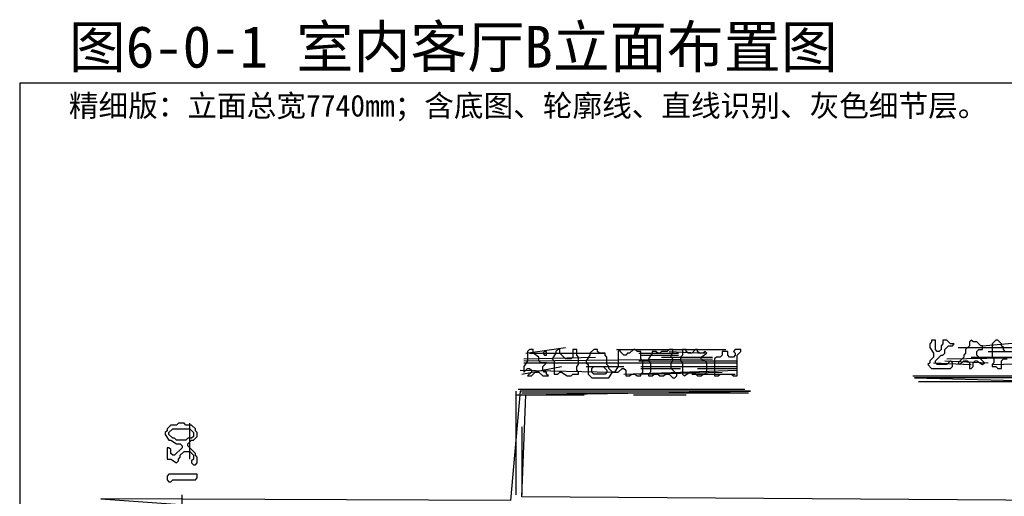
# Model space of a CAD drawing. Header units: millimetres. Extents: x -171 to 29168, y -21389 to 9617.
# Tile 23 of 60: x 10145 to 13246, y -8330 to -6830. Entities that reach past the tile are written whole.
import ezdxf

# ---------------------------------------------------------------- set-up
doc = ezdxf.new("R2010")
doc.units = ezdxf.units.MM
for name, color, linetype in [('REFERENCE_FRAME', 3, 'Continuous'), ('REFERENCE_TEXT', 2, 'Continuous'), ('TRACE_CONTOUR_FINE', 8, 'Continuous'), ('TRACE_CONTOUR_MAJOR', 7, 'Continuous'), ('TRACE_DARK_PIXELS', 250, 'Continuous'), ('TRACE_STRAIGHT_LINES', 4, 'Continuous')]:
    doc.layers.add(name, color=color, linetype=linetype)
doc.styles.add('CHINESE', font='simhei.ttf')

msp = doc.modelspace()

# ---------------------------------------------------------------- linework, layer by layer
at = {"layer": 'REFERENCE_FRAME'}
msp.add_lwpolyline([(10145.2, -11286.8), (18194.8, -11286.8), (18194.8, -7029.9), (10145.2, -7029.9)], close=True, dxfattribs=at)
at = {"layer": 'TRACE_CONTOUR_FINE'}
msp.add_lwpolyline([(11798.1, -7874.3), (11792.1, -7880.2), (11798.1, -7886.2), (11804, -7886.2), (11804, -7874.3)], close=True, dxfattribs=at)
at = {"layer": 'TRACE_CONTOUR_MAJOR'}
for points in [[(13016.7, -7838.6), (13016.7, -7844.6), (13010.8, -7850.5), (13010.8, -7862.4), (13022.7, -7880.2), (13022.7, -7892.1), (13010.8, -7904), (13010.8, -7910), (13004.8, -7915.9), (13016.7, -7927.8), (13076.2, -7927.8), (13082.1, -7921.9), (13082.1, -7910), (13076.2, -7904), (13064.3, -7915.9), (13034.6, -7915.9), (13028.6, -7910), (13028.6, -7904), (13046.5, -7886.2), (13052.4, -7886.2), (13058.3, -7880.2), (13058.3, -7868.4), (13070.2, -7856.5), (13082.1, -7856.5), (13088.1, -7850.5), (13076.2, -7850.5), (13064.3, -7838.6), (13052.4, -7838.6), (13052.4, -7850.5), (13046.5, -7856.5), (13046.5, -7868.4), (13040.5, -7874.3), (13034.6, -7874.3), (13028.6, -7868.4), (13028.6, -7838.6)], [(13141.6, -7838.6), (13135.6, -7844.6), (13135.6, -7856.5), (13123.7, -7868.4), (13123.7, -7880.2), (13117.8, -7886.2), (13117.8, -7892.1), (13100, -7910), (13105.9, -7915.9), (13117.8, -7904), (13129.7, -7904), (13135.6, -7910), (13135.6, -7927.8), (13141.6, -7927.8), (13147.5, -7921.9), (13147.5, -7910), (13153.5, -7904), (13159.4, -7904), (13177.2, -7915.9), (13183.2, -7910), (13159.4, -7886.2), (13159.4, -7874.3), (13165.3, -7868.4), (13177.2, -7868.4), (13177.2, -7856.5), (13171.3, -7856.5), (13159.4, -7844.6), (13147.5, -7844.6)], [(11750.5, -7868.4), (11744.6, -7874.3), (11744.6, -7904), (11732.7, -7921.9), (11732.7, -7939.7), (11744.6, -7927.8), (11750.5, -7927.8), (11756.5, -7933.8), (11756.5, -7939.7), (11744.6, -7951.6), (11756.5, -7951.6), (11768.3, -7939.7), (11780.2, -7939.7), (11792.1, -7951.6), (11810, -7951.6), (11804, -7945.6), (11804, -7939.7), (11798.1, -7939.7), (11792.1, -7933.8), (11792.1, -7921.9), (11804, -7910), (11786.2, -7910), (11780.2, -7904), (11780.2, -7892.1), (11762.4, -7880.2), (11762.4, -7868.4)], [(11839.7, -7868.4), (11833.7, -7874.3), (11833.7, -7880.2), (11821.8, -7898.1), (11827.8, -7904), (11827.8, -7945.6), (11839.7, -7945.6), (11845.6, -7939.7), (11851.6, -7939.7), (11869.4, -7951.6), (11881.3, -7951.6), (11887.2, -7945.6), (11905.1, -7945.6), (11905.1, -7939.7), (11899.1, -7933.8), (11899.1, -7921.9), (11905.1, -7915.9), (11905.1, -7892.1), (11899.1, -7886.2), (11899.1, -7868.4), (11887.2, -7868.4), (11887.2, -7892.1), (11881.3, -7898.1), (11863.5, -7898.1), (11845.6, -7880.2), (11845.6, -7868.4)], [(11928.8, -7904), (11928.8, -7910), (11934.8, -7915.9), (11934.8, -7945.6), (11946.7, -7957.5), (12000.2, -7957.5), (12012.1, -7939.7), (12029.9, -7939.7), (12041.8, -7927.8), (12047.7, -7927.8), (12053.7, -7933.8), (12053.7, -7951.6), (12065.6, -7951.6), (12071.5, -7945.6), (12083.4, -7945.6), (12089.4, -7951.6), (12101.2, -7951.6), (12101.2, -7945.6), (12107.2, -7939.7), (12107.2, -7904), (12101.2, -7898.1), (12101.2, -7874.3), (12089.4, -7874.3), (12083.4, -7868.4), (12077.5, -7868.4), (12065.6, -7880.2), (12059.6, -7880.2), (12053.7, -7886.2), (12047.7, -7886.2), (12035.9, -7874.3), (12035.9, -7868.4), (12029.9, -7874.3), (12029.9, -7921.9), (12018, -7939.7), (12012.1, -7939.7), (12000.2, -7927.8), (12000.2, -7921.9), (11994.2, -7915.9), (11994.2, -7892.1), (11988.3, -7886.2), (11988.3, -7880.2), (11970.5, -7880.2), (11964.5, -7874.3), (11964.5, -7868.4), (11952.6, -7868.4), (11940.7, -7880.2), (11940.7, -7886.2)], [(12202.3, -7868.4), (12190.4, -7868.4), (12184.5, -7874.3), (12166.6, -7874.3), (12160.7, -7880.2), (12154.7, -7880.2), (12148.8, -7874.3), (12136.9, -7874.3), (12136.9, -7880.2), (12125, -7898.1), (12125, -7904), (12131, -7910), (12131, -7939.7), (12125, -7945.6), (12125, -7951.6), (12136.9, -7951.6), (12142.9, -7945.6), (12154.7, -7945.6), (12160.7, -7951.6), (12172.6, -7951.6), (12178.5, -7945.6), (12190.4, -7945.6), (12202.3, -7957.5), (12208.2, -7957.5), (12214.2, -7951.6), (12214.2, -7945.6), (12196.4, -7927.8), (12196.4, -7910), (12202.3, -7904), (12202.3, -7898.1), (12196.4, -7892.1), (12196.4, -7886.2), (12202.3, -7880.2)], [(12232, -7868.4), (12232, -7886.2), (12226.1, -7892.1), (12226.1, -7904), (12232, -7910), (12232, -7945.6), (12238, -7951.6), (12255.8, -7939.7), (12267.7, -7939.7), (12279.6, -7951.6), (12291.5, -7951.6), (12297.4, -7945.6), (12303.4, -7945.6), (12309.3, -7939.7), (12309.3, -7910), (12303.4, -7904), (12297.4, -7904), (12291.5, -7898.1), (12291.5, -7892.1), (12309.3, -7880.2), (12303.4, -7874.3), (12297.4, -7880.2), (12285.5, -7880.2), (12279.6, -7874.3), (12279.6, -7868.4), (12273.6, -7868.4), (12261.8, -7880.2), (12249.9, -7880.2), (12243.9, -7874.3), (12243.9, -7868.4)], [(12416.3, -7868.4), (12398.5, -7868.4), (12392.5, -7874.3), (12398.5, -7880.2), (12398.5, -7886.2), (12392.5, -7892.1), (12380.6, -7892.1), (12374.7, -7886.2), (12374.7, -7874.3), (12356.9, -7874.3), (12356.9, -7886.2), (12350.9, -7892.1), (12339, -7892.1), (12333.1, -7898.1), (12333.1, -7951.6), (12345, -7951.6), (12350.9, -7945.6), (12386.6, -7945.6), (12392.5, -7951.6), (12404.4, -7951.6), (12404.4, -7886.2), (12416.3, -7874.3)], [(11946.7, -7927.8), (11952.6, -7921.9), (11982.4, -7921.9), (11994.2, -7933.8), (11994.2, -7939.7), (11988.3, -7945.6), (11952.6, -7945.6), (11946.7, -7939.7)], [(10621, -8106.1), (10609.1, -8118), (10609.1, -8124), (10603.2, -8129.9), (10603.2, -8135.9), (10615.1, -8153.7), (10621, -8153.7), (10638.8, -8165.6), (10650.7, -8165.6), (10656.7, -8171.5), (10656.7, -8177.5), (10632.9, -8201.3), (10627, -8201.3), (10621, -8195.3), (10621, -8183.4), (10615.1, -8177.5), (10609.1, -8177.5), (10609.1, -8213.2), (10621, -8213.2), (10638.8, -8225), (10644.8, -8219.1), (10644.8, -8213.2), (10650.7, -8207.2), (10650.7, -8201.3), (10662.6, -8189.4), (10680.5, -8189.4), (10692.4, -8201.3), (10692.4, -8213.2), (10686.4, -8219.1), (10686.4, -8225), (10692.4, -8231), (10698.3, -8231), (10704.2, -8225), (10704.2, -8207.2), (10698.3, -8201.3), (10698.3, -8195.3), (10674.5, -8171.5), (10674.5, -8165.6), (10686.4, -8153.7), (10692.4, -8153.7), (10704.2, -8141.8), (10704.2, -8129.9), (10698.3, -8124), (10698.3, -8118), (10686.4, -8106.1), (10668.6, -8106.1), (10662.6, -8100.2), (10644.8, -8100.2), (10638.8, -8106.1)], [(10615.1, -8129.9), (10627, -8118), (10680.5, -8118), (10692.4, -8129.9), (10692.4, -8141.8), (10686.4, -8147.8), (10674.5, -8147.8), (10668.6, -8153.7), (10638.8, -8153.7), (10632.9, -8147.8), (10627, -8147.8), (10615.1, -8135.9)], [(10609.1, -8266.7), (10609.1, -8278.5), (10615.1, -8284.5), (10621, -8284.5), (10627, -8278.5), (10698.3, -8278.5), (10704.2, -8272.6), (10704.2, -8260.7), (10615.1, -8260.7)]]:
    msp.add_lwpolyline(points, close=True, dxfattribs=at)
for points in [[(13248.6, -7874.3), (13242.6, -7868.4), (13242.6, -7862.4), (13236.7, -7856.5), (13236.7, -7850.5), (13224.8, -7838.6), (13218.8, -7838.6), (13207, -7850.5), (13207, -7892.1), (13212.9, -7898.1), (13212.9, -7910), (13207, -7915.9), (13207, -7921.9), (13218.8, -7921.9), (13224.8, -7927.8), (13236.7, -7927.8), (13236.7, -7904), (13242.6, -7898.1), (13254.5, -7898.1)], [(13415, -7957.5), (12963.2, -7957.5), (13403.1, -7969.4)], [(13403.1, -8343.9), (11726.7, -8332), (11738.6, -8011), (12446, -7999.1), (11720.8, -7999.1), (11691.1, -8343.9), (10401.1, -8338), (10650.7, -8355.8), (10573.5, -8427.2), (10650.7, -8439.1), (10644.8, -9205.9), (10627, -9033.5), (10537.8, -9045.4), (10591.3, -9158.4), (10543.7, -9200), (10627, -9188.1), (10537.8, -9271.3), (10632.9, -9283.2), (10650.7, -9211.9), (10650.7, -9859.8), (10579.4, -9889.6), (10627, -9919.3), (10418.9, -9931.2), (14604, -9937.1)]]:
    msp.add_lwpolyline(points, dxfattribs=at)
at = {"layer": 'TRACE_DARK_PIXELS'}
for p, q in [((12975.1, -7969.4), (13421, -7969.4)), ((11726.7, -8005.1), (12440.1, -8005.1))]:
    msp.add_line(p, q, dxfattribs=at)
at = {"layer": 'TRACE_STRAIGHT_LINES'}
for p, q in [((13177.2, -7856.5), (13379.4, -7838.6)), ((11738.6, -7880.2), (11863.5, -7862.4)), ((12024, -7868.4), (12368.8, -7868.4)), ((12190.4, -7874.3), (12303.4, -7880.2)), ((13100, -7862.4), (13367.5, -7862.4)), ((13195.1, -7874.3), (13367.5, -7874.3)), ((11732.7, -7898.1), (11958.6, -7892.1)), ((11732.7, -7904), (12327.1, -7898.1)), ((11750.5, -7880.2), (11988.3, -7880.2)), ((12095.3, -7880.2), (12220.1, -7880.2)), ((12095.3, -7904), (12404.4, -7904)), ((12101.2, -7886.2), (12220.1, -7886.2)), ((12166.6, -7892.1), (12327.1, -7892.1)), ((13058.3, -7904), (13195.1, -7910)), ((13064.3, -7898.1), (13367.5, -7892.1)), ((13141.6, -7892.1), (13302.1, -7892.1)), ((11720.8, -7933.8), (12012.1, -7939.7)), ((11726.7, -7945.6), (11851.6, -7921.9)), ((11732.7, -7910), (12404.4, -7910)), ((11928.8, -7921.9), (12047.7, -7921.9)), ((12047.7, -7945.6), (12404.4, -7933.8)), ((12101.2, -7921.9), (12404.4, -7921.9)), ((12101.2, -7927.8), (12226.1, -7927.8)), ((12279.6, -7927.8), (12404.4, -7927.8)), ((13022.7, -7910), (13141.6, -7915.9)), ((13207, -7915.9), (13367.5, -7910)), ((12095.3, -7945.6), (12356.9, -7939.7)), ((12261.8, -7945.6), (12398.5, -7945.6)), ((12957.3, -7951.6), (13415, -7951.6)), ((11714.8, -7993.2), (12428.2, -7993.2)), ((13135.6, -7969.4), (13302.1, -7969.4)), ((11708.9, -8326.1), (11708.9, -7999.1)), ((11708.9, -8011), (11922.9, -8011)), ((12077.5, -8011), (12243.9, -8011)), ((10680.5, -8213.2), (10680.5, -8100.2)), ((11726.7, -8112.1), (11726.7, -8326.1)), ((10656.7, -8557.9), (10656.7, -8326.1))]:
    msp.add_line(p, q, dxfattribs=at)

# ---------------------------------------------------------------- texts
at = {"layer": 'REFERENCE_TEXT', "style": 'CHINESE'}
for s, height, p in [('图6-0-1 室内客厅B立面布置图', 131.58, (10300, -6980.8)), ('精细版：立面总宽7740mm；含底图、轮廓线、直线识别、灰色细节层。', 68.422, (10300, -7134.7))]:
    msp.add_text(s, height=height, dxfattribs=at).set_placement(p)

doc.saveas('drawing.dxf')
